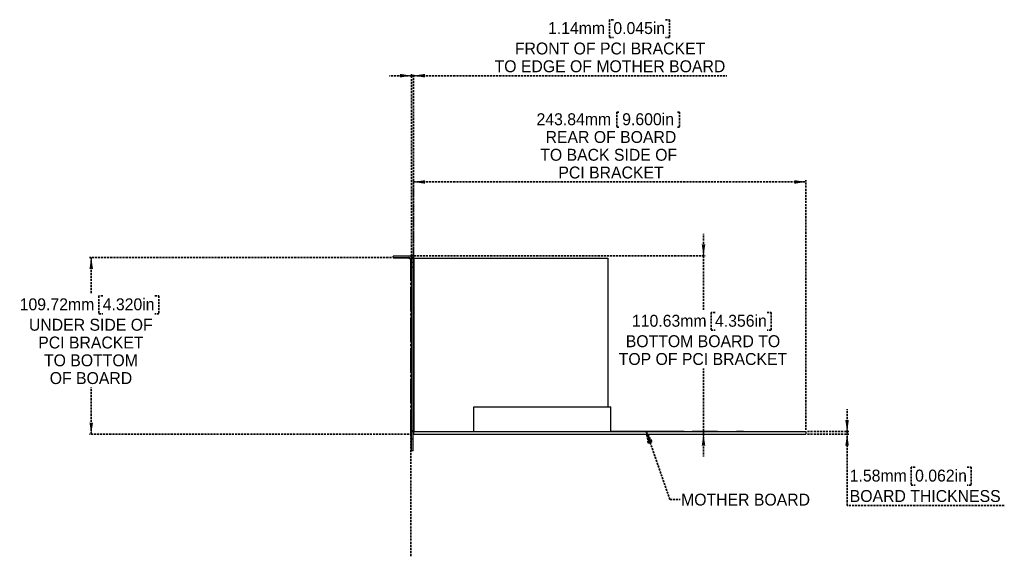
# Model space of a CAD drawing. Header units: millimetres. Extents: x 0 to 1576, y 0 to 1348.
# Tile 31 of 46: x 965 to 1576, y 575 to 908. Entities that reach past the tile are written whole.
import ezdxf

# ---------------------------------------------------------------- set-up
doc = ezdxf.new("R2010")
doc.units = ezdxf.units.MM
for name, pattern in [('SLD-Center', [19.05, 15.24, -1.27, 1.27, -1.27]), ('SLD-Dashed', [1.905, 1.27, -0.635]), ('SLD-Solid', [0])]:
    doc.linetypes.add(name, pattern=pattern)
doc.layers.add('LAYER1', color=179, linetype='SLD-Dashed', lineweight=35)
doc.layers.add('SLD-0', color=179, linetype='SLD-Solid')
doc.styles.add('SLDTEXTSTYLE0', font='ARIAL.TTF', dxfattribs={"width": 0.948})
doc.dimstyles.new('SLDDIMSTYLE3', dxfattribs={"dimtxt": 7.408333, "dimasz": 2.116667, "dimexe": 0, "dimexo": 0.0625, "dimgap": 1.852083, "dimtad": 0, "dimtih": 1, "dimtoh": 1, "dimrnd": 1e-09, "dimzin": 12, "dimdsep": 46, "dimtxsty": 'SLDTEXTSTYLE0', "dimblk1": 'NONE', "dimblk2": 'NONE', "dimsah": 1, "dimcen": 0.09, "dimadec": 0, "dimazin": 3, "dimtfac": 1, "dimtofl": 0, "dimtmove": 0, "dimatfit": 3, "dimldrblk": 'NONE', "dimfxl": 1, "dimfrac": 2, "dimtolj": 1, "dimtzin": 12, "dimarcsym": 0})

# ---------------------------------------------------------------- blocks, each defined once
blk = doc.blocks.new('_D_51')
at = {"layer": 'LAYER1'}
for p, q in [((1335.65, 850.48), (1335.65, 841.1)), ((1335.65, 850.48), (1337.29, 850.48)), ((1374.6, 850.48), (1372.96, 850.48)), ((1374.6, 850.48), (1374.6, 841.1)), ((1335.65, 841.1), (1337.29, 841.1)), ((1374.6, 841.1), (1372.96, 841.1)), ((1209.25, 653.11), (1209.25, 808.16)), ((1453.09, 653.11), (1453.09, 808.16)), ((1209.25, 807.16), (1453.09, 807.16))]:
    blk.add_line(p, q, dxfattribs=at)
for points in [[(1209.25, 807.16), (1216.44, 806.05), (1216.44, 808.26)], [(1453.09, 807.16), (1445.9, 808.26), (1445.9, 806.05)]]:
    blk.add_solid(points, dxfattribs=at)
at = {"layer": 'LAYER1', "attachment_point": 1, "style": 'SLDTEXTSTYLE0'}
for s, insert, char_height in [('243.84mm', (1285.72, 849.82), 7.408), ('9.600in', (1338.94, 849.82), 7.408), ('REAR OF BOARD', (1291.32, 838.78), 7.4083), ('TO BACK SIDE OF ', (1288.03, 827.74), 7.4083), ('PCI BRACKET', (1299.28, 816.71), 7.4083)]:
    blk.add_mtext(s, dxfattribs=dict(at, insert=insert, char_height=char_height))
blk = doc.blocks.new('_None')
blk = doc.blocks.new('_D_52')
at = {"layer": 'LAYER1', "color": 7}
for p, q in [((1195.55, 760.24), (1008.07, 760.24)), ((1009.07, 760.24), (1009.07, 737.99)), ((1016.2, 736.35), (1013.73, 736.35)), ((1013.73, 736.35), (1013.73, 725.3)), ((1048.58, 736.35), (1051.05, 736.35)), ((1051.05, 736.35), (1051.05, 725.3)), ((1013.73, 725.3), (1016.2, 725.3)), ((1051.05, 725.3), (1048.58, 725.3)), ((1009.07, 650.53), (1009.07, 679.48)), ((1208.25, 650.53), (1008.07, 650.53))]:
    blk.add_line(p, q, dxfattribs=at)
for points in [[(1009.07, 760.24), (1007.96, 753.05), (1010.18, 753.05)], [(1009.07, 650.53), (1010.18, 657.72), (1007.96, 657.72)]]:
    blk.add_solid(points, dxfattribs=at)
at = {"layer": 'LAYER1', "color": 7, "attachment_point": 1, "style": 'SLDTEXTSTYLE0'}
for s, insert, char_height in [('109.72mm', (964.62, 734.85), 7.408), ('4.320in', (1016.2, 734.85), 7.408), ('UNDER SIDE OF', (970.38, 722.16), 7.4083), ('PCI BRACKET', (976.14, 711.12), 7.4083), ('TO BOTTOM', (979.71, 700.07), 7.408), ('OF BOARD', (983.28, 689.03), 7.408)]:
    blk.add_mtext(s, dxfattribs=dict(at, insert=insert, char_height=char_height))
blk = doc.blocks.new('_D_53')
at = {"layer": 'LAYER1', "color": 7}
for p, q in [((1478.65, 652.11), (1478.65, 665.94)), ((1454.09, 652.11), (1479.65, 652.11)), ((1454.09, 650.53), (1479.65, 650.53)), ((1478.65, 652.11), (1478.65, 650.53)), ((1478.65, 606.23), (1478.65, 650.53)), ((1520.9, 629.96), (1518.43, 629.96)), ((1518.43, 629.96), (1518.43, 618.92)), ((1553.28, 629.96), (1555.75, 629.96)), ((1555.75, 629.96), (1555.75, 618.92)), ((1518.43, 618.92), (1520.9, 618.92)), ((1555.75, 618.92), (1553.28, 618.92)), ((1576.32, 606.23), (1478.65, 606.23))]:
    blk.add_line(p, q, dxfattribs=at)
for points in [[(1478.65, 652.11), (1479.75, 659.3), (1477.54, 659.3)], [(1478.65, 650.53), (1477.54, 643.34), (1479.75, 643.34)]]:
    blk.add_solid(points, dxfattribs=at)
at = {"layer": 'LAYER1', "color": 7, "attachment_point": 1, "style": 'SLDTEXTSTYLE0'}
for s, insert, char_height in [('1.58mm', (1480.29, 628.47), 7.408), ('0.062in', (1520.9, 628.47), 7.408), ('BOARD THICKNESS', (1480.29, 615.78), 7.4083)]:
    blk.add_mtext(s, dxfattribs=dict(at, insert=insert, char_height=char_height))
blk = doc.blocks.new('_D_54')
at = {"layer": 'LAYER1', "color": 7}
for p, q in [((1389.45, 761.16), (1389.45, 774.99)), ((1207.48, 761.16), (1390.45, 761.16)), ((1389.45, 761.16), (1389.45, 727.77)), ((1396.59, 726.12), (1394.12, 726.12)), ((1394.12, 726.12), (1394.12, 715.08)), ((1428.97, 726.12), (1431.44, 726.12)), ((1431.44, 726.12), (1431.44, 715.08)), ((1394.12, 715.08), (1396.59, 715.08)), ((1431.44, 715.08), (1428.97, 715.08)), ((1389.45, 650.53), (1389.45, 691.34)), ((1389.45, 650.53), (1389.45, 636.7))]:
    blk.add_line(p, q, dxfattribs=at)
for points in [[(1389.45, 761.16), (1390.56, 768.35), (1388.35, 768.35)], [(1389.45, 650.53), (1388.35, 643.34), (1390.56, 643.34)]]:
    blk.add_solid(points, dxfattribs=at)
at = {"layer": 'LAYER1', "color": 7, "attachment_point": 1, "style": 'SLDTEXTSTYLE0'}
for s, insert, char_height in [('110.63mm', (1345, 724.63), 7.408), ('4.356in', (1396.59, 724.63), 7.408), ('BOTTOM BOARD TO', (1341.16, 711.94), 7.4083), ('TOP OF PCI BRACKET', (1336.77, 700.89), 7.4083)]:
    blk.add_mtext(s, dxfattribs=dict(at, insert=insert, char_height=char_height))
blk = doc.blocks.new('_D_55')
at = {"layer": 'LAYER1', "color": 7}
for p, q in [((1333.45, 907.93), (1330.98, 907.93)), ((1330.98, 907.93), (1330.98, 896.89)), ((1365.83, 907.93), (1368.3, 907.93)), ((1368.3, 907.93), (1368.3, 896.89)), ((1330.98, 896.89), (1333.45, 896.89)), ((1368.3, 896.89), (1365.83, 896.89)), ((1208.1, 873.16), (1194.27, 873.16)), ((1208.1, 761.24), (1208.1, 874.16)), ((1208.1, 873.16), (1209.25, 873.16)), ((1209.25, 651.53), (1209.25, 874.16)), ((1209.25, 873.16), (1403.97, 873.16))]:
    blk.add_line(p, q, dxfattribs=at)
for points in [[(1208.1, 873.16), (1200.91, 874.26), (1200.91, 872.05)], [(1209.25, 873.16), (1216.44, 872.05), (1216.44, 874.26)]]:
    blk.add_solid(points, dxfattribs=at)
at = {"layer": 'LAYER1', "color": 7, "attachment_point": 1, "style": 'SLDTEXTSTYLE0'}
for s, insert, char_height in [('1.14mm', (1292.84, 906.44), 7.408), ('0.045in', (1333.45, 906.44), 7.408), ('FRONT OF PCI BRACKET', (1272.26, 893.75), 7.4083), ('TO EDGE OF MOTHER BOARD', (1259.64, 882.71), 7.4083)]:
    blk.add_mtext(s, dxfattribs=dict(at, insert=insert, char_height=char_height))

msp = doc.modelspace()

# ---------------------------------------------------------------- hatches: boundary and pattern name
at = {"layer": 'LAYER1'}
msp.add_hatch(color=7, dxfattribs=at).paths.add_polyline_path([(1357.424, 645.716), (1355.16, 644.927), (1353.925, 652.112)], flags=0)

# ---------------------------------------------------------------- linework, layer by layer
for p, q in [((1207.596, 663.72), (1207.596, 574.632)), ((1355.16, 644.927), (1353.925, 652.112)), ((1353.925, 652.112), (1357.424, 645.716)), ((1357.424, 645.716), (1355.16, 644.927))]:
    msp.add_line(p, q, dxfattribs=at)
at = {"layer": 'LAYER1', "color": 7}
for p, q in [((1356.292, 645.322), (1368.632, 609.918)), ((1368.632, 609.918), (1374.982, 609.918))]:
    msp.add_line(p, q, dxfattribs=at)
at = {"layer": 'SLD-0', "color": 7, "linetype": 'SLD-Solid', "lineweight": 25}
for p, q in [((1196.547, 760.243), (1196.547, 761.157)), ((1206.479, 761.157), (1196.547, 761.157)), ((1196.547, 760.243), (1206.326, 760.243)), ((1209.019, 757.195), (1209.019, 758.617)), ((1209.527, 759.912), (1209.527, 652.115)), ((1209.527, 759.912), (1329.927, 759.912)), ((1329.927, 759.912), (1329.927, 667.533)), ((1208.104, 757.195), (1208.104, 758.465)), ((1209.019, 757.195), (1208.104, 757.195)), ((1208.104, 754.02), (1208.104, 757.195)), ((1209.019, 754.02), (1208.104, 754.02)), ((1208.104, 652.547), (1208.104, 754.02)), ((1209.019, 754.02), (1209.019, 757.195)), ((1209.019, 652.547), (1209.019, 754.02)), ((1209.019, 718.714), (1209.527, 718.714)), ((1209.527, 710.84), (1209.019, 710.84)), ((1209.019, 668.676), (1209.527, 668.676)), ((1246.839, 652.112), (1246.839, 667.533)), ((1246.839, 667.533), (1331.802, 667.533)), ((1331.802, 652.112), (1331.802, 667.533)), ((1209.527, 660.802), (1209.019, 660.802)), ((1209.019, 652.547), (1208.104, 652.547)), ((1208.104, 652.115), (1208.104, 652.547)), ((1208.104, 652.115), (1209.019, 652.115)), ((1208.104, 652.112), (1209.019, 652.112)), ((1208.104, 647.467), (1208.104, 652.112)), ((1209.019, 652.115), (1209.019, 652.547)), ((1209.019, 647.467), (1209.019, 652.112)), ((1209.527, 652.115), (1209.247, 652.115)), ((1209.247, 652.112), (1209.247, 652.115)), ((1209.247, 652.112), (1209.247, 650.527)), ((1209.247, 652.112), (1453.087, 652.112)), ((1209.247, 650.527), (1453.087, 650.527)), ((1209.527, 652.115), (1246.839, 652.115)), ((1327.577, 650.502), (1327.577, 650.527)), ((1327.667, 650.502), (1327.667, 650.527)), ((1327.667, 650.502), (1328.026, 650.502)), ((1328.026, 650.502), (1328.026, 650.527)), ((1328.026, 650.502), (1328.609, 650.502)), ((1328.565, 650.502), (1328.565, 650.527)), ((1329.782, 650.502), (1329.782, 650.527)), ((1329.782, 650.502), (1331.167, 650.502)), ((1331.167, 650.502), (1331.167, 650.527)), ((1331.257, 650.502), (1331.257, 650.527)), ((1377.434, 652.115), (1331.802, 652.115)), ((1334.411, 650.502), (1334.411, 650.527)), ((1334.5, 650.502), (1334.5, 650.527)), ((1334.627, 650.502), (1334.627, 650.527)), ((1336.295, 650.502), (1336.295, 650.527)), ((1338, 650.502), (1338, 650.527)), ((1338.09, 650.502), (1338.09, 650.527)), ((1338.232, 650.502), (1338.943, 650.502)), ((1338.943, 650.502), (1338.943, 650.527)), ((1377.576, 652.14), (1377.576, 652.115)), ((1380.025, 652.14), (1380.025, 652.115)), ((1382.197, 652.14), (1382.197, 652.115)), ((1384.454, 652.115), (1382.339, 652.115)), ((1384.454, 652.14), (1384.454, 652.115)), ((1388.986, 652.14), (1384.454, 652.14)), ((1388.986, 652.115), (1384.454, 652.115)), ((1388.986, 652.14), (1388.986, 652.115)), ((1398.096, 652.115), (1389.128, 652.115)), ((1398.096, 652.112), (1398.096, 652.115)), ((1402.976, 652.14), (1402.976, 652.115)), ((1405.425, 652.14), (1405.425, 652.115)), ((1407.597, 652.14), (1407.597, 652.115)), ((1409.854, 652.14), (1409.854, 652.115)), ((1414.386, 652.14), (1409.854, 652.14)), ((1414.386, 652.115), (1409.854, 652.115)), ((1414.386, 652.14), (1414.386, 652.115)), ((1453.087, 652.112), (1453.087, 650.527)), ((1209.019, 647.467), (1208.104, 647.467)), ((1208.104, 640.228), (1208.104, 647.467)), ((1209.019, 640.228), (1209.019, 647.467)), ((1209.019, 640.228), (1208.104, 640.228))]:
    msp.add_line(p, q, dxfattribs=at)
at = {"layer": 'SLD-0', "color": 7, "linetype": 'SLD-Center'}
for p, q in [((1206.326, 759.735), (1196.547, 759.735)), ((1207.596, 650.527), (1207.596, 758.465))]:
    msp.add_line(p, q, dxfattribs=at)
at = {"layer": 'SLD-0', "color": 7, "linetype": 'SLD-Solid', "lineweight": 25}
for centre, radius in [((1206.326, 758.465), 1.778), ((1206.479, 758.617), 2.54)]:
    msp.add_arc(centre, radius, 0, 90, dxfattribs=at)
at = {"layer": 'SLD-0', "color": 7, "linetype": 'SLD-Center'}
msp.add_arc((1206.326, 758.465), 1.27, 0, 90, dxfattribs=at)

# ---------------------------------------------------------------- texts
at = {"layer": 'LAYER1', "color": 7, "insert": (1375.508, 613.544), "char_height": 7.40833, "attachment_point": 1, "style": 'SLDTEXTSTYLE0'}
msp.add_mtext('MOTHER BOARD', dxfattribs=at)

# ---------------------------------------------------------------- dimensions: what is measured, and where the dimension line sits
at = {"layer": 'LAYER1', "color": 7}
dim = msp.add_linear_dim(base=(1208.104, 873.157), p1=(1209.247, 650.527), p2=(1208.104, 760.243), text='<>mm\\PFRONT OF PCI BRACKET\\PTO EDGE OF MOTHER BOARD', dimstyle='SLDDIMSTYLE3', dxfattribs=at)
dim.commit()
dim.dimension.update_dxf_attribs({"geometry": '_D_55', "text_midpoint": (1331.805, 873.157), "dimtype": 160})
at = {"layer": 'LAYER1'}
dim = msp.add_linear_dim(base=(1209.247, 807.157), p1=(1453.087, 652.112), p2=(1209.247, 652.112), text='<>mm\\PREAR OF BOARD\\PTO BACK SIDE OF \\PPCI BRACKET\\P', dimstyle='SLDDIMSTYLE3', dxfattribs=at)
dim.commit()
dim.dimension.update_dxf_attribs({"geometry": '_D_51', "text_midpoint": (1331.805, 807.157), "dimtype": 160})
at = {"layer": 'LAYER1', "color": 7}
for base, p1, p2, text, picture, middle in [((1389.455, 650.527), (1206.479, 761.157), (1453.087, 650.527), '<>mm\\PBOTTOM BOARD TO\\PTOP OF PCI BRACKET', '_D_54', (1389.455, 709.555)), ((1009.07, 760.243), (1209.247, 650.527), (1196.547, 760.243), '<>mm\\PUNDER SIDE OF\\PPCI BRACKET\\PTO BOTTOM\\POF BOARD', '_D_52', (1009.07, 708.736)), ((1477.90526, 652.11218), (1453.08711, 650.52722), (1453.08711, 652.11218), '<>mm\\PBOARD THICKNESS', '_D_53', (1477.90526, 618.91772))]:
    dim = msp.add_linear_dim(base=base, p1=p1, p2=p2, angle=90, text=text, dimstyle='SLDDIMSTYLE3', dxfattribs=at)
    dim.commit()
    dim.dimension.update_dxf_attribs({"geometry": picture, "text_midpoint": middle, "dimtype": 160})

doc.saveas('drawing.dxf')
